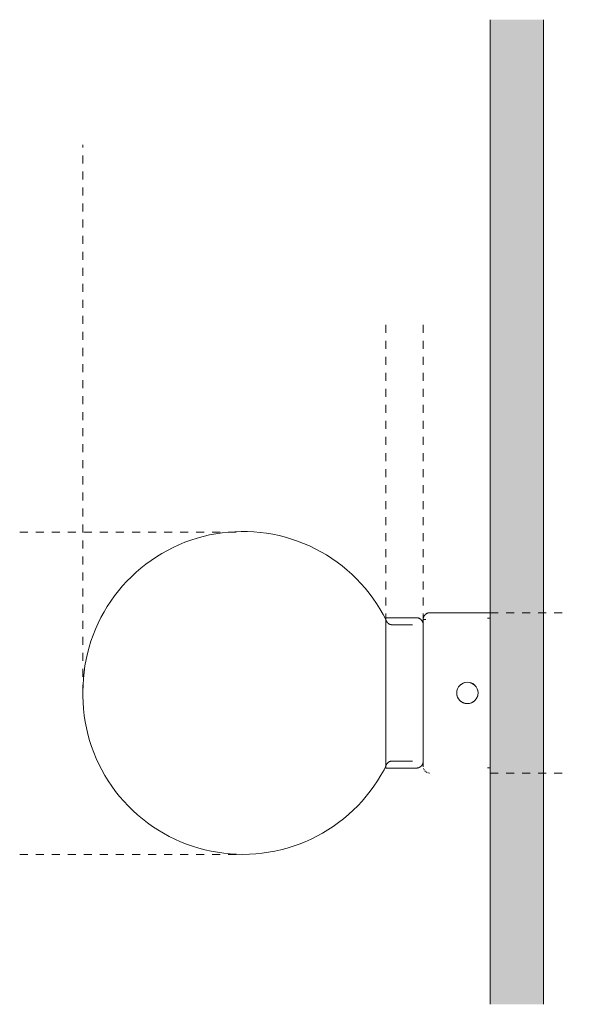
# Model space of a CAD drawing. Header units: millimetres. Extents: x -6637 to -5530, y 191 to 6828.
# Tile 4 of 4: x -6383 to -6177, y 6460 to 6828. Entities that reach past the tile are written whole.
import ezdxf

# ---------------------------------------------------------------- set-up
doc = ezdxf.new("R2010")
doc.units = ezdxf.units.MM
doc.linetypes.add('Dash', pattern=[6, 3, -3])
doc.layers.add('Lighthing Fixture Dim Grey Dash', color=7, linetype='Dash', lineweight=9, true_color=0xd2d2d2)
doc.layers.add('Luminarias', color=7, linetype='Continuous', lineweight=20)
doc.layers.add('Muros', color=7, linetype='Continuous', lineweight=9)

# ---------------------------------------------------------------- blocks, each defined once
blk = doc.blocks.new('62830 - 62716 NOVO Beige wall lamp-571128-Planta_PDF')
at = {"layer": 'Luminarias'}
for p, q in [((-3238.96, 6606.5), (-3261.46, 6606.5)), ((-3266.48, 6604.6), (-3277.96, 6604.6)), ((-3277.96, 6604.6), (-3277.96, 6548.4)), ((-3262.96, 6604), (-3263.96, 6604)), ((-3263.96, 6604), (-3263.96, 6603.88)), ((-3263.96, 6603.85), (-3263.96, 6603.77)), ((-3263.96, 6603.78), (-3263.96, 6603.48)), ((-3263.96, 6603.48), (-3263.96, 6603.27)), ((-3263.96, 6603.27), (-3263.96, 6602.82)), ((-3263.96, 6602.82), (-3263.96, 6602.46)), ((-3238.96, 6604.5), (-3239.96, 6604.5)), ((-3267.96, 6602), (-3275.64, 6602)), ((-3263.96, 6602.45), (-3263.96, 6601.63)), ((-3263.96, 6601.62), (-3263.96, 6601.44)), ((-3263.96, 6601.42), (-3263.96, 6599.02)), ((-3263.96, 6601.04), (-3263.96, 6599.04)), ((-3263.96, 6598.76), (-3263.96, 6596.95)), ((-3263.96, 6598.74), (-3263.96, 6598.15)), ((-3263.96, 6596.93), (-3263.96, 6596.7)), ((-3263.96, 6596.71), (-3263.96, 6594.91)), ((-3263.96, 6595.26), (-3263.96, 6594.19)), ((-3263.96, 6594.17), (-3263.96, 6592.67)), ((-3263.96, 6593.83), (-3263.96, 6592.38)), ((-3263.96, 6592.37), (-3263.96, 6588.06)), ((-3263.96, 6592.28), (-3263.96, 6588.13)), ((-3263.96, 6588.06), (-3263.96, 6585.91)), ((-3263.96, 6587.69), (-3263.96, 6585.19)), ((-3263.96, 6585.18), (-3263.96, 6583.75)), ((-3263.96, 6585), (-3263.96, 6582.31)), ((-3263.96, 6583.62), (-3263.96, 6581.28)), ((-3263.96, 6582.22), (-3263.96, 6573.67)), ((-3263.96, 6580.87), (-3263.96, 6579.37)), ((-3263.96, 6578.89), (-3263.96, 6574.1)), ((-3263.96, 6573.67), (-3263.96, 6572.23)), ((-3263.96, 6573.62), (-3263.96, 6570.79)), ((-3263.96, 6571.71), (-3263.96, 6569.37)), ((-3263.96, 6570.77), (-3263.96, 6567.99)), ((-3263.96, 6569.35), (-3263.96, 6567.92)), ((-3263.96, 6567.91), (-3263.96, 6565.3)), ((-3263.96, 6567.08), (-3263.96, 6565.03)), ((-3263.96, 6565.04), (-3263.96, 6560.72)), ((-3263.96, 6564.86), (-3263.96, 6559.26)), ((-3263.96, 6560.32), (-3263.96, 6558.08)), ((-3263.96, 6558.8), (-3263.96, 6557.84)), ((-3263.96, 6557.83), (-3263.96, 6556.39)), ((-3263.96, 6556.39), (-3263.96, 6556.06)), ((-3263.96, 6556.04), (-3263.96, 6554.23)), ((-3263.96, 6554.94), (-3263.96, 6554.25)), ((-3263.96, 6553.97), (-3263.96, 6551.57)), ((-3263.96, 6553.95), (-3263.96, 6552.06)), ((-3263.96, 6551.55), (-3263.96, 6551.37)), ((-3263.96, 6551.36), (-3263.96, 6550.47)), ((-3277.96, 6548.4), (-3266.48, 6548.4)), ((-3275.64, 6551), (-3267.96, 6551)), ((-3263.96, 6550.47), (-3263.96, 6550.17)), ((-3263.96, 6550.09), (-3263.96, 6549.72)), ((-3263.96, 6549.72), (-3263.96, 6549.51)), ((-3263.96, 6549.51), (-3263.96, 6549.19)), ((-3263.96, 6549.2), (-3263.96, 6549.15)), ((-3263.96, 6549.1), (-3263.96, 6549)), ((-3263.96, 6548.87), (-3263.96, 6548.97)), ((-3239.96, 6548.5), (-3238.96, 6548.5)), ((-3262.43, 6546.69), (-3262.44, 6546.69))]:
    blk.add_line(p, q, dxfattribs=at)
at = {"layer": 'Luminarias', "flags": 128}
for points in [[(-3391.23, 6577.05), (-3391.18, 6579.45), (-3391.04, 6581.83), (-3390.8, 6584.21), (-3390.47, 6586.58), (-3390.04, 6588.94), (-3389.51, 6591.27), (-3388.9, 6593.59), (-3388.19, 6595.87), (-3387.39, 6598.13), (-3386.51, 6600.35), (-3385.53, 6602.54), (-3384.47, 6604.68), (-3383.32, 6606.78), (-3382.09, 6608.83), (-3380.78, 6610.83), (-3379.39, 6612.78), (-3377.92, 6614.67), (-3376.38, 6616.5), (-3374.77, 6618.27), (-3373.08, 6619.97), (-3371.33, 6621.6), (-3369.52, 6623.17), (-3367.65, 6624.65), (-3365.71, 6626.06), (-3363.73, 6627.4), (-3361.69, 6628.65), (-3359.6, 6629.82), (-3357.47, 6630.91), (-3355.29, 6631.9), (-3353.08, 6632.82), (-3350.83, 6633.64), (-3348.55, 6634.37), (-3346.25, 6635.01), (-3343.92, 6635.56), (-3341.57, 6636.01), (-3339.2, 6636.37), (-3336.82, 6636.64), (-3334.44, 6636.8), (-3332.05, 6636.88), (-3329.65, 6636.86), (-3327.26, 6636.74), (-3324.88, 6636.53), (-3322.51, 6636.22), (-3320.15, 6635.81), (-3317.81, 6635.32), (-3315.49, 6634.73), (-3313.19, 6634.04), (-3310.93, 6633.27), (-3308.7, 6632.41), (-3306.5, 6631.46), (-3304.35, 6630.42), (-3302.23, 6629.29), (-3300.17, 6628.08), (-3298.15, 6626.79), (-3296.19, 6625.42), (-3294.28, 6623.98), (-3292.44, 6622.46), (-3290.65, 6620.86), (-3288.93, 6619.2), (-3287.28, 6617.47), (-3285.7, 6615.67), (-3284.19, 6613.81), (-3282.76, 6611.89), (-3281.41, 6609.92), (-3280.13, 6607.89), (-3278.94, 6605.82), (-3277.83, 6603.7), (-3277.53, 6603.09)], [(-3263.96, 6604), (-3263.96, 6604.1), (-3263.95, 6604.2), (-3263.94, 6604.29), (-3263.93, 6604.39), (-3263.91, 6604.49), (-3263.89, 6604.59), (-3263.86, 6604.69), (-3263.83, 6604.78), (-3263.8, 6604.88), (-3263.76, 6604.97), (-3263.72, 6605.06), (-3263.68, 6605.15), (-3263.63, 6605.24), (-3263.58, 6605.32), (-3263.52, 6605.41), (-3263.47, 6605.49), (-3263.4, 6605.57), (-3263.34, 6605.64), (-3263.27, 6605.72), (-3263.2, 6605.79), (-3263.13, 6605.86), (-3263.05, 6605.92), (-3262.97, 6605.98), (-3262.89, 6606.04), (-3262.81, 6606.1), (-3262.73, 6606.15), (-3262.64, 6606.2), (-3262.55, 6606.25), (-3262.46, 6606.29), (-3262.37, 6606.33), (-3262.27, 6606.36), (-3262.18, 6606.39), (-3262.08, 6606.42), (-3261.98, 6606.44), (-3261.88, 6606.46), (-3261.79, 6606.47), (-3261.69, 6606.49), (-3261.59, 6606.49), (-3261.49, 6606.5), (-3261.46, 6606.5)], [(-3277.53, 6603.09), (-3277.49, 6603.01), (-3277.44, 6602.94), (-3277.4, 6602.87), (-3277.35, 6602.8), (-3277.29, 6602.74), (-3277.24, 6602.68), (-3277.18, 6602.62), (-3277.12, 6602.56), (-3277.06, 6602.5), (-3276.99, 6602.45), (-3276.92, 6602.4), (-3276.85, 6602.35), (-3276.78, 6602.3), (-3276.71, 6602.26), (-3276.64, 6602.22), (-3276.56, 6602.18), (-3276.48, 6602.15), (-3276.4, 6602.12), (-3276.32, 6602.09), (-3276.24, 6602.07), (-3276.16, 6602.05), (-3276.08, 6602.03), (-3276, 6602.02), (-3275.91, 6602.01), (-3275.83, 6602), (-3275.75, 6602), (-3275.66, 6602), (-3275.64, 6602)], [(-3266.48, 6604.6), (-3266.38, 6604.59), (-3266.28, 6604.59), (-3266.18, 6604.58), (-3266.08, 6604.56), (-3265.98, 6604.55), (-3265.88, 6604.52), (-3265.78, 6604.5), (-3265.69, 6604.47), (-3265.59, 6604.43), (-3265.5, 6604.4), (-3265.4, 6604.36), (-3265.31, 6604.31), (-3265.23, 6604.26), (-3265.14, 6604.21), (-3265.06, 6604.16), (-3264.97, 6604.1), (-3264.89, 6604.04), (-3264.82, 6603.97), (-3264.74, 6603.9), (-3264.67, 6603.83), (-3264.6, 6603.76), (-3264.54, 6603.68), (-3264.47, 6603.6), (-3264.41, 6603.52), (-3264.36, 6603.44), (-3264.31, 6603.35), (-3264.26, 6603.26), (-3264.21, 6603.18), (-3264.17, 6603.08), (-3264.13, 6602.99), (-3264.1, 6602.9), (-3264.07, 6602.8), (-3264.04, 6602.7), (-3264.02, 6602.61), (-3264, 6602.51), (-3263.98, 6602.41), (-3263.97, 6602.31), (-3263.96, 6602.21), (-3263.96, 6602.11), (-3263.96, 6602.08)], [(-3263.96, 6604), (-3263.96, 6603.97), (-3263.96, 6603.91), (-3263.96, 6603.8), (-3263.96, 6603.64), (-3263.96, 6603.45), (-3263.96, 6603.21), (-3263.96, 6602.92), (-3263.96, 6602.6), (-3263.96, 6602.23), (-3263.96, 6601.82), (-3263.96, 6601.38), (-3263.96, 6600.89), (-3263.96, 6600.36), (-3263.96, 6599.8), (-3263.96, 6599.19), (-3263.96, 6598.55), (-3263.96, 6597.88), (-3263.96, 6597.17), (-3263.96, 6596.43), (-3263.96, 6595.66), (-3263.96, 6594.85), (-3263.96, 6594.02), (-3263.96, 6593.16), (-3263.96, 6592.27), (-3263.96, 6591.35), (-3263.96, 6590.42), (-3263.96, 6589.46), (-3263.96, 6588.48), (-3263.96, 6587.48), (-3263.96, 6586.46), (-3263.96, 6585.43), (-3263.96, 6584.38), (-3263.96, 6583.32), (-3263.96, 6582.25), (-3263.96, 6581.17), (-3263.96, 6580.08), (-3263.96, 6578.99), (-3263.96, 6577.89), (-3263.96, 6576.79), (-3263.96, 6575.69), (-3263.96, 6574.59), (-3263.96, 6573.5), (-3263.96, 6572.41), (-3263.96, 6571.32), (-3263.96, 6570.25), (-3263.96, 6569.18), (-3263.96, 6568.13), (-3263.96, 6567.09), (-3263.96, 6566.06), (-3263.96, 6565.05), (-3263.96, 6564.06), (-3263.96, 6563.09), (-3263.96, 6562.14), (-3263.96, 6561.21), (-3263.96, 6560.31), (-3263.96, 6559.44), (-3263.96, 6558.59), (-3263.96, 6557.77), (-3263.96, 6556.98), (-3263.96, 6556.22), (-3263.96, 6555.49), (-3263.96, 6554.8), (-3263.96, 6554.14), (-3263.96, 6553.52), (-3263.96, 6552.93), (-3263.96, 6552.38), (-3263.96, 6551.87), (-3263.96, 6551.4), (-3263.96, 6550.97), (-3263.96, 6550.58), (-3263.96, 6550.24), (-3263.96, 6549.93), (-3263.96, 6549.67), (-3263.96, 6549.45), (-3263.96, 6549.27), (-3263.96, 6549.14), (-3263.96, 6549.05), (-3263.96, 6549), (-3263.96, 6549)], [(-3263.96, 6550.91), (-3263.96, 6550.93), (-3263.96, 6550.99), (-3263.96, 6551.1), (-3263.96, 6551.24), (-3263.96, 6551.42), (-3263.96, 6551.65), (-3263.96, 6551.91), (-3263.96, 6552.21), (-3263.96, 6552.55), (-3263.96, 6552.93), (-3263.96, 6553.35), (-3263.96, 6553.8), (-3263.96, 6554.29), (-3263.96, 6554.82), (-3263.96, 6555.38), (-3263.96, 6555.98), (-3263.96, 6556.6), (-3263.96, 6557.26), (-3263.96, 6557.95), (-3263.96, 6558.67), (-3263.96, 6559.42), (-3263.96, 6560.2), (-3263.96, 6561), (-3263.96, 6561.82), (-3263.96, 6562.67), (-3263.96, 6563.55), (-3263.96, 6564.44), (-3263.96, 6565.35), (-3263.96, 6566.28), (-3263.96, 6567.23), (-3263.96, 6568.19), (-3263.96, 6569.16), (-3263.96, 6570.15), (-3263.96, 6571.14), (-3263.96, 6572.15), (-3263.96, 6573.16), (-3263.96, 6574.18), (-3263.96, 6575.2), (-3263.96, 6576.22), (-3263.96, 6577.24), (-3263.96, 6578.26), (-3263.96, 6579.28), (-3263.96, 6580.3), (-3263.96, 6581.31), (-3263.96, 6582.31), (-3263.96, 6583.3), (-3263.96, 6584.28), (-3263.96, 6585.25), (-3263.96, 6586.2), (-3263.96, 6587.14), (-3263.96, 6588.06), (-3263.96, 6588.97), (-3263.96, 6589.85), (-3263.96, 6590.71), (-3263.96, 6591.55), (-3263.96, 6592.37), (-3263.96, 6593.16), (-3263.96, 6593.92), (-3263.96, 6594.65), (-3263.96, 6595.36), (-3263.96, 6596.04), (-3263.96, 6596.68), (-3263.96, 6597.29), (-3263.96, 6597.87), (-3263.96, 6598.42), (-3263.96, 6598.93), (-3263.96, 6599.4), (-3263.96, 6599.84), (-3263.96, 6600.24), (-3263.96, 6600.6), (-3263.96, 6600.92), (-3263.96, 6601.21), (-3263.96, 6601.45), (-3263.96, 6601.66), (-3263.96, 6601.82), (-3263.96, 6601.95), (-3263.96, 6602.03), (-3263.96, 6602.07), (-3263.96, 6602.08)], [(-3263.96, 6602.08), (-3263.96, 6602.06), (-3263.96, 6602), (-3263.96, 6601.89), (-3263.96, 6601.75), (-3263.96, 6601.57), (-3263.96, 6601.35), (-3263.96, 6601.08), (-3263.96, 6600.78), (-3263.96, 6600.44)], [(-3391.23, 6576.5), (-3391.23, 6576.52), (-3391.23, 6576.54), (-3391.23, 6576.56), (-3391.23, 6576.58), (-3391.23, 6576.61), (-3391.23, 6576.63), (-3391.23, 6576.65), (-3391.23, 6576.67), (-3391.23, 6576.69), (-3391.23, 6576.71), (-3391.23, 6576.73), (-3391.23, 6576.75), (-3391.23, 6576.77), (-3391.23, 6576.79), (-3391.23, 6576.81), (-3391.23, 6576.83), (-3391.23, 6576.85), (-3391.23, 6576.86), (-3391.23, 6576.88), (-3391.23, 6576.9), (-3391.23, 6576.91), (-3391.23, 6576.92), (-3391.23, 6576.94), (-3391.23, 6576.95), (-3391.23, 6576.96), (-3391.23, 6576.98), (-3391.23, 6576.99), (-3391.23, 6577), (-3391.23, 6577.01), (-3391.23, 6577.01), (-3391.23, 6577.02), (-3391.23, 6577.03), (-3391.23, 6577.04), (-3391.23, 6577.04), (-3391.23, 6577.04), (-3391.23, 6577.05), (-3391.23, 6577.05), (-3391.23, 6577.05), (-3391.23, 6577.05)], [(-3391.23, 6577.05), (-3391.23, 6577.05), (-3391.23, 6577.05), (-3391.23, 6577.05), (-3391.23, 6577.05), (-3391.23, 6577.04), (-3391.23, 6577.04), (-3391.23, 6577.03), (-3391.23, 6577.02), (-3391.23, 6577.02), (-3391.23, 6577.01), (-3391.23, 6577), (-3391.23, 6576.99), (-3391.23, 6576.98), (-3391.23, 6576.97), (-3391.23, 6576.96), (-3391.23, 6576.94), (-3391.23, 6576.93), (-3391.23, 6576.91), (-3391.23, 6576.9), (-3391.23, 6576.88), (-3391.23, 6576.87), (-3391.23, 6576.85), (-3391.23, 6576.83), (-3391.23, 6576.82), (-3391.23, 6576.8), (-3391.23, 6576.78), (-3391.23, 6576.76), (-3391.23, 6576.74), (-3391.23, 6576.72), (-3391.23, 6576.7), (-3391.23, 6576.68), (-3391.23, 6576.66), (-3391.23, 6576.63), (-3391.23, 6576.61), (-3391.23, 6576.59), (-3391.23, 6576.57), (-3391.23, 6576.55), (-3391.23, 6576.52), (-3391.23, 6576.5), (-3391.23, 6576.5)], [(-3391.23, 6576.5), (-3391.23, 6576.47), (-3391.23, 6576.45), (-3391.23, 6576.43), (-3391.23, 6576.41), (-3391.23, 6576.39), (-3391.23, 6576.36), (-3391.23, 6576.34), (-3391.23, 6576.32), (-3391.23, 6576.3), (-3391.23, 6576.28), (-3391.23, 6576.26), (-3391.23, 6576.24), (-3391.23, 6576.22), (-3391.23, 6576.2), (-3391.23, 6576.18), (-3391.23, 6576.16), (-3391.23, 6576.15), (-3391.23, 6576.13), (-3391.23, 6576.11), (-3391.23, 6576.1), (-3391.23, 6576.08), (-3391.23, 6576.07), (-3391.23, 6576.05), (-3391.23, 6576.04), (-3391.23, 6576.03), (-3391.23, 6576.02), (-3391.23, 6576), (-3391.23, 6575.99), (-3391.23, 6575.99), (-3391.23, 6575.98), (-3391.23, 6575.97), (-3391.23, 6575.96), (-3391.23, 6575.96), (-3391.23, 6575.95), (-3391.23, 6575.95), (-3391.23, 6575.94), (-3391.23, 6575.94), (-3391.23, 6575.94), (-3391.23, 6575.94)], [(-3391.23, 6575.94), (-3391.23, 6575.94), (-3391.23, 6575.94), (-3391.23, 6575.94), (-3391.23, 6575.95), (-3391.23, 6575.95), (-3391.23, 6575.95), (-3391.23, 6575.96), (-3391.23, 6575.97), (-3391.23, 6575.97), (-3391.23, 6575.98), (-3391.23, 6575.99), (-3391.23, 6576), (-3391.23, 6576.01), (-3391.23, 6576.02), (-3391.23, 6576.04), (-3391.23, 6576.05), (-3391.23, 6576.06), (-3391.23, 6576.08), (-3391.23, 6576.09), (-3391.23, 6576.11), (-3391.23, 6576.12), (-3391.23, 6576.14), (-3391.23, 6576.16), (-3391.23, 6576.18), (-3391.23, 6576.19), (-3391.23, 6576.21), (-3391.23, 6576.23), (-3391.23, 6576.25), (-3391.23, 6576.27), (-3391.23, 6576.29), (-3391.23, 6576.31), (-3391.23, 6576.34), (-3391.23, 6576.36), (-3391.23, 6576.38), (-3391.23, 6576.4), (-3391.23, 6576.42), (-3391.23, 6576.45), (-3391.23, 6576.47), (-3391.23, 6576.49), (-3391.23, 6576.5)], [(-3277.53, 6549.91), (-3278.62, 6547.77), (-3279.78, 6545.68), (-3281.03, 6543.64), (-3282.37, 6541.66), (-3283.78, 6539.72), (-3285.26, 6537.85), (-3286.82, 6536.03), (-3288.45, 6534.28), (-3290.15, 6532.6), (-3291.92, 6530.98), (-3293.75, 6529.44), (-3295.64, 6527.97), (-3297.59, 6526.58), (-3299.59, 6525.27), (-3301.64, 6524.04), (-3303.74, 6522.89), (-3305.88, 6521.82), (-3308.07, 6520.85), (-3310.29, 6519.96), (-3312.54, 6519.16), (-3314.83, 6518.45), (-3317.14, 6517.83), (-3319.48, 6517.31), (-3321.83, 6516.88), (-3324.2, 6516.54), (-3326.58, 6516.3), (-3328.97, 6516.16), (-3331.36, 6516.11), (-3333.75, 6516.16), (-3336.14, 6516.3), (-3338.52, 6516.54), (-3340.89, 6516.87), (-3343.25, 6517.29), (-3345.58, 6517.82), (-3347.9, 6518.43), (-3350.18, 6519.13), (-3352.44, 6519.93), (-3354.66, 6520.82), (-3356.85, 6521.79), (-3358.99, 6522.85), (-3361.1, 6524), (-3363.15, 6525.23), (-3365.15, 6526.54), (-3367.1, 6527.93), (-3368.99, 6529.39), (-3370.82, 6530.93), (-3372.59, 6532.55), (-3374.29, 6534.23), (-3375.93, 6535.98), (-3377.49, 6537.79), (-3378.98, 6539.66), (-3380.39, 6541.59), (-3381.72, 6543.58), (-3382.98, 6545.62), (-3384.15, 6547.71), (-3385.24, 6549.84), (-3386.24, 6552.01), (-3387.15, 6554.22), (-3387.97, 6556.47), (-3388.71, 6558.75), (-3389.35, 6561.05), (-3389.9, 6563.38), (-3390.35, 6565.73), (-3390.71, 6568.1), (-3390.98, 6570.48), (-3391.15, 6572.86), (-3391.23, 6575.26), (-3391.23, 6575.94)], [(-3263.96, 6552.58), (-3263.96, 6552.39), (-3263.96, 6552.07), (-3263.96, 6551.78), (-3263.96, 6551.54), (-3263.96, 6551.33), (-3263.96, 6551.17), (-3263.96, 6551.04), (-3263.96, 6550.96), (-3263.96, 6550.92), (-3263.96, 6550.91)], [(-3275.64, 6551), (-3275.73, 6551), (-3275.81, 6550.99), (-3275.9, 6550.99), (-3275.98, 6550.98), (-3276.06, 6550.96), (-3276.15, 6550.95), (-3276.23, 6550.93), (-3276.31, 6550.9), (-3276.39, 6550.88), (-3276.47, 6550.85), (-3276.54, 6550.81), (-3276.62, 6550.78), (-3276.7, 6550.74), (-3276.77, 6550.7), (-3276.84, 6550.65), (-3276.91, 6550.61), (-3276.98, 6550.55), (-3277.04, 6550.5), (-3277.11, 6550.45), (-3277.17, 6550.39), (-3277.23, 6550.33), (-3277.28, 6550.27), (-3277.34, 6550.2), (-3277.39, 6550.13), (-3277.43, 6550.06), (-3277.48, 6549.99), (-3277.52, 6549.92), (-3277.53, 6549.91)], [(-3263.96, 6550.88), (-3263.96, 6550.81), (-3263.97, 6550.71), (-3263.98, 6550.61), (-3263.99, 6550.51), (-3264.01, 6550.41), (-3264.03, 6550.31), (-3264.06, 6550.22), (-3264.09, 6550.12), (-3264.12, 6550.03), (-3264.16, 6549.93), (-3264.2, 6549.84), (-3264.24, 6549.75), (-3264.29, 6549.66), (-3264.34, 6549.58), (-3264.4, 6549.49), (-3264.46, 6549.41), (-3264.52, 6549.33), (-3264.58, 6549.25), (-3264.65, 6549.18), (-3264.72, 6549.11), (-3264.8, 6549.04), (-3264.87, 6548.97), (-3264.95, 6548.91), (-3265.03, 6548.85), (-3265.12, 6548.79), (-3265.2, 6548.74), (-3265.29, 6548.69), (-3265.38, 6548.65), (-3265.47, 6548.61), (-3265.56, 6548.57), (-3265.66, 6548.53), (-3265.76, 6548.5), (-3265.85, 6548.47), (-3265.95, 6548.45), (-3266.05, 6548.43), (-3266.15, 6548.42), (-3266.25, 6548.41), (-3266.35, 6548.4), (-3266.45, 6548.4), (-3266.48, 6548.4)], [(-3263.82, 6548.18), (-3263.85, 6548.28), (-3263.87, 6548.35)], [(-3263.56, 6547.64), (-3263.62, 6547.73), (-3263.66, 6547.82), (-3263.71, 6547.91)], [(-3263.11, 6547.12), (-3263.18, 6547.18), (-3263.25, 6547.25), (-3263.32, 6547.33)], [(-3262.61, 6546.78), (-3262.7, 6546.83), (-3262.79, 6546.88), (-3262.87, 6546.93)], [(-3261.96, 6546.55), (-3262.05, 6546.57), (-3262.15, 6546.59), (-3262.25, 6546.62)], [(-3261.46, 6546.5), (-3261.56, 6546.5), (-3261.66, 6546.5)]]:
    blk.add_lwpolyline(points, dxfattribs=at)
at = {"layer": 'Luminarias'}
for start, end in [(0, 180), (180, 0)]:
    blk.add_arc((-3247.45, 6576.5), 3.99, start, end, dxfattribs=at)
for points, knots in [([(-3251.21, 6575.13), (-3251.29, 6575.35), (-3251.43, 6575.85), (-3251.47, 6576.53), (-3251.41, 6577.11), (-3251.35, 6577.39), (-3251.31, 6577.53)], [0.3888889, 0.3888889, 0.3888889, 0.3888889, 0.4444444, 0.5138889, 0.5486111, 0.5833333, 0.5833333, 0.5833333, 0.5833333]), ([(-3246.41, 6580.36), (-3246.3, 6580.33), (-3245.97, 6580.22), (-3245.44, 6579.97), (-3244.97, 6579.65), (-3244.72, 6579.42), (-3244.64, 6579.34)], [0.0835352, 0.0835352, 0.0835352, 0.0835352, 0.1111111, 0.1666667, 0.2222222, 0.2477016, 0.2477016, 0.2477016, 0.2477016]), ([(-3243.59, 6577.54), (-3243.56, 6577.43), (-3243.47, 6577.02), (-3243.43, 6576.46), (-3243.49, 6575.88), (-3243.58, 6575.48), (-3243.66, 6575.21), (-3243.71, 6575.09)], [0.4157357, 0.4157357, 0.4157357, 0.4157357, 0.4444444, 0.5138889, 0.5486111, 0.5833333, 0.6143274, 0.6143274, 0.6143274, 0.6143274]), ([(-3249.77, 6573.24), (-3249.86, 6573.3), (-3250.02, 6573.43), (-3250.18, 6573.57), (-3250.26, 6573.65)], [0.1972558, 0.1972558, 0.1972558, 0.1972558, 0.22222222, 0.247801, 0.247801, 0.247801, 0.247801]), ([(-3244.64, 6573.65), (-3244.76, 6573.53), (-3245.1, 6573.23), (-3245.7, 6572.87), (-3246.18, 6572.69), (-3246.41, 6572.64)], [0.752199, 0.752199, 0.752199, 0.752199, 0.7916667, 0.8611111, 0.9164505, 0.9164505, 0.9164505, 0.9164505]), ([(-3248.5, 6572.64), (-3248.61, 6572.67), (-3248.81, 6572.73), (-3249.01, 6572.81), (-3249.11, 6572.86)], [0.08401761, 0.08401761, 0.08401761, 0.08401761, 0.11111111, 0.13647689, 0.13647689, 0.13647689, 0.13647689])]:
    blk.add_open_spline(points, degree=3, knots=knots, dxfattribs=at)
for points in [[(-3250.26, 6579.34), (-3250.14, 6579.46), (-3250.02, 6579.57), (-3249.89, 6579.67)], [(-3249.14, 6580.12), (-3248.93, 6580.22), (-3248.72, 6580.3), (-3248.5, 6580.35)]]:
    blk.add_open_spline(points, degree=3, dxfattribs=at)

msp = doc.modelspace()

# ---------------------------------------------------------------- hatches: boundary and pattern name
at = {"layer": 'Muros', "true_color": 0xf7f7f7}
msp.add_hatch(color=7, dxfattribs=at).paths.add_polyline_path([(-6187.17, 6460.03), (-6187.17, 6828.28), (-6207.17, 6828.28), (-6207.17, 6460.03)])

# ---------------------------------------------------------------- linework, layer by layer
at = {"layer": 'Lighthing Fixture Dim Grey Dash'}
for p, q in [((-6359.43, 6576.5), (-6359.43, 6781.5)), ((-6246.17, 6603.22), (-6246.17, 6716.5)), ((-6232.17, 6603.22), (-6232.17, 6716.5)), ((-6207.17, 6676.5), (-6207.17, 6716.5)), ((-6383.06, 6636.59), (-6299.66, 6636.59)), ((-6207.17, 6606.5), (-6177.17, 6606.5)), ((-6207.17, 6546.5), (-6177.17, 6546.5)), ((-6383.06, 6516.06), (-6299.66, 6516.06))]:
    msp.add_line(p, q, dxfattribs=at)
at = {"layer": 'Muros', "color": 253, "true_color": 0xaaaaaa}
for p, q in [((-6207.17, 6460.03), (-6207.17, 6828.28)), ((-6187.17, 6828.28), (-6187.17, 6460.03))]:
    msp.add_line(p, q, dxfattribs=at)

# ---------------------------------------------------------------- block references
at = {"layer": 'Luminarias'}
msp.add_blockref('62830 - 62716 NOVO Beige wall lamp-571128-Planta_PDF', (-2968.21, 0), dxfattribs=at)

doc.saveas('drawing.dxf')
